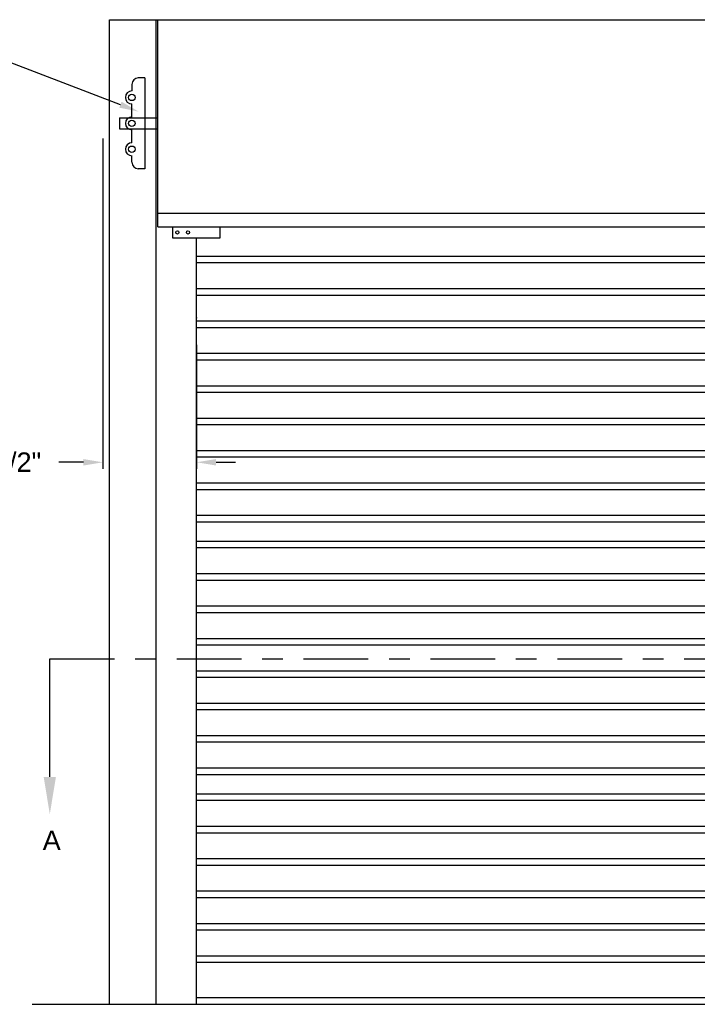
# Model space of a CAD drawing. Header units: inches. Extents: x 169.6 to 213.8, y 195 to 266.5.
# Tile 20 of 50: x 200.8 to 204.1, y 200.7 to 205.4. Entities that reach past the tile are written whole.
import ezdxf
from ezdxf import colors
from ezdxf.entities.mleader import LeaderData, LeaderLine
from ezdxf.math import Vec2, Vec3

# ---------------------------------------------------------------- set-up
doc = ezdxf.new("R2010")
doc.units = ezdxf.units.IN
doc.header["$LTSCALE"] = 0.25
doc.header["$MEASUREMENT"] = 0
doc.linetypes.add('CENTER', pattern=[2, 1.25, -0.25, 0.25, -0.25])
for name, color, linetype in [('ANNOTATIONS', 1, 'Continuous'), ('RHX RH F.O.H.', 7, 'Continuous'), ('SECTION CUTS', 6, 'CENTER')]:
    doc.layers.add(name, color=color, linetype=linetype)
doc.styles.add('ARIAL', font='arial.ttf', dxfattribs={"height": 0.09375})
doc.styles.get("Standard").update_dxf_attribs({"font": 'romans.shx'})
doc.dimstyles.new('STANDARD$0', dxfattribs={"dimtxt": 0.09375, "dimasz": 0.09375, "dimexe": 0.03125, "dimexo": 0.046875, "dimgap": 0.09, "dimtad": 0, "dimtih": 1, "dimtoh": 1, "dimdec": 4, "dimzin": 0, "dimdsep": 46, "dimtxsty": 'ARIAL', "dimcen": 0.09, "dimadec": 0, "dimazin": 0, "dimtfac": 1, "dimtdec": 4, "dimtofl": 0, "dimtmove": 0, "dimatfit": 1, "dimfxl": 1, "dimtolj": 1, "dimtzin": 0, "dimarcsym": 0})

# ---------------------------------------------------------------- blocks, each defined once
blk = doc.blocks.new('*D33')
at = {"layer": 'ANNOTATIONS', "color": 0, "lineweight": -2, "transparency": 16777216}
for p, q in [((201.2357, 204.837), (201.2357, 203.2433)), ((201.6881, 203.8411), (201.6881, 203.2433)), ((201.142, 203.2746), (201.0224, 203.2746)), ((201.7819, 203.2746), (201.8756, 203.2746))]:
    blk.add_line(p, q, dxfattribs=at)
at = {"layer": 'ANNOTATIONS', "color": 0, "transparency": 16777216}
for points in [[(201.142, 203.2902), (201.142, 203.259), (201.2357, 203.2746)], [(201.7819, 203.2902), (201.7819, 203.259), (201.6881, 203.2746)]]:
    blk.add_solid(points, dxfattribs=at)
at = {"layer": 'defpoints', "color": 0, "transparency": 16777216}
for p in [(201.2357, 204.8838), (201.6881, 203.888), (201.2357, 203.2746)]:
    blk.add_point(p, dxfattribs=at)
at = {"layer": 'ANNOTATIONS', "color": 0, "transparency": 16777216, "insert": (200.7693, 203.2746), "char_height": 0.09375, "attachment_point": 5, "style": 'ARIAL'}
blk.add_mtext('\\A1;5 1/2"', dxfattribs=at)

msp = doc.modelspace()

# ---------------------------------------------------------------- linework, layer by layer
at = {"layer": 'RHX RH F.O.H.', "linetype": 'Continuous'}
for p, q in [((201.26806, 200.65979), (201.26806, 205.40979)), ((201.26806, 205.40979), (207.1082, 205.40979)), ((201.49275, 200.65979), (201.49275, 205.40979)), ((201.50063, 204.40979), (201.50063, 205.40979)), ((201.43813, 205.12854), (201.40688, 205.12854)), ((201.43813, 205.12854), (201.43813, 204.69104)), ((201.37563, 205.09729), (201.37563, 205.06604)), ((201.37563, 204.94104), (201.37563, 205.00354)), ((201.37563, 204.81604), (201.37563, 204.87854)), ((201.37563, 204.72229), (201.37563, 204.75354)), ((201.43813, 204.69104), (201.40688, 204.69104)), ((206.87563, 204.4756), (201.50063, 204.4756)), ((201.50063, 204.40979), (206.87563, 204.40979)), ((201.57127, 204.40979), (201.57127, 204.35737)), ((201.80207, 204.35737), (201.80207, 204.40979)), ((201.57127, 204.35737), (201.80207, 204.35737)), ((201.68813, 200.65979), (201.68813, 204.35737))]:
    msp.add_line(p, q, dxfattribs=at)
at = {"layer": 'RHX RH F.O.H.'}
for p, q in [((201.31543, 204.93574), (201.50063, 204.93574)), ((201.31543, 204.93574), (201.31543, 204.88384)), ((201.31543, 204.88384), (201.50063, 204.88384)), ((206.68813, 200.69104), (201.68813, 200.69104)), ((200.89514, 200.65979), (207.64729, 200.65979))]:
    msp.add_line(p, q, dxfattribs=at)
at = {"layer": 'RHX RH F.O.H.', "color": 7}
for p, q in [((201.68813, 204.26901), (206.68813, 204.26901)), ((201.68813, 204.23776), (206.68813, 204.23776)), ((201.68813, 204.11276), (206.68813, 204.11276)), ((201.68813, 204.08151), (206.68813, 204.08151)), ((201.68813, 203.95651), (206.68813, 203.95651)), ((201.68813, 203.92526), (206.68813, 203.92526)), ((201.68813, 203.80026), (206.68813, 203.80026)), ((201.68813, 203.76901), (206.68813, 203.76901)), ((201.68813, 203.64401), (206.68813, 203.64401)), ((201.68813, 203.61276), (206.68813, 203.61276)), ((201.68813, 203.48776), (206.68813, 203.48776)), ((201.68813, 203.45651), (206.68813, 203.45651)), ((201.68813, 203.33151), (206.68813, 203.33151)), ((201.68813, 203.30026), (206.68813, 203.30026)), ((201.68813, 203.17526), (206.68813, 203.17526)), ((201.68813, 203.14401), (206.68813, 203.14401)), ((201.68813, 203.01901), (206.68813, 203.01901)), ((201.68813, 202.98776), (206.68813, 202.98776)), ((201.68813, 202.89401), (206.68813, 202.89401)), ((201.68813, 202.86276), (206.68813, 202.86276)), ((201.68813, 202.73776), (206.68813, 202.73776)), ((201.68813, 202.70651), (206.68813, 202.70651)), ((201.68813, 202.58151), (206.68813, 202.58151)), ((201.68813, 202.55026), (206.68813, 202.55026)), ((201.68813, 202.42526), (206.68813, 202.42526)), ((201.68813, 202.39401), (206.68813, 202.39401)), ((201.68813, 202.26901), (206.68813, 202.26901)), ((201.68813, 202.23776), (206.68813, 202.23776)), ((201.68813, 202.11276), (206.68813, 202.11276)), ((201.68813, 202.08151), (206.68813, 202.08151)), ((201.68813, 201.95651), (206.68813, 201.95651)), ((201.68813, 201.92526), (206.68813, 201.92526)), ((201.68813, 201.80026), (206.68813, 201.80026)), ((201.68813, 201.76901), (206.68813, 201.76901)), ((201.68813, 201.67526), (206.68813, 201.67526)), ((201.68813, 201.64401), (206.68813, 201.64401)), ((201.68813, 201.51901), (206.68813, 201.51901)), ((201.68813, 201.48776), (206.68813, 201.48776)), ((201.68813, 201.36276), (206.68813, 201.36276)), ((201.68813, 201.33151), (206.68813, 201.33151)), ((201.68813, 201.20651), (206.68813, 201.20651)), ((201.68813, 201.17526), (206.68813, 201.17526)), ((201.68813, 201.05026), (206.68813, 201.05026)), ((201.68813, 201.01901), (206.68813, 201.01901)), ((201.68813, 200.89401), (206.68813, 200.89401)), ((201.68813, 200.86276), (206.68813, 200.86276))]:
    msp.add_line(p, q, dxfattribs=at)
at = {"layer": 'RHX RH F.O.H.'}
for centre in [(201.37563, 205.03479), (201.37563, 204.90979), (201.37563, 204.78479)]:
    msp.add_circle(centre, 0.01562, dxfattribs=at)
at = {"layer": 'RHX RH F.O.H.', "linetype": 'Continuous'}
for centre in [(201.59532, 204.38358), (201.6465, 204.38358)]:
    msp.add_circle(centre, 0.00781, dxfattribs=at)
for centre, start, end in [((201.40688, 205.09729), 90, 180), ((201.37563, 205.03479), 90, 270), ((201.37563, 204.90979), 90, 270), ((201.37563, 204.78479), 90, 270), ((201.40688, 204.72229), 180, 270)]:
    msp.add_arc(centre, 0.03125, start, end, dxfattribs=at)
at = {"layer": 'RHX RH F.O.H.', "linetype": 'ByBlock'}
msp.add_point((201.68813, 203.97229), dxfattribs=at)
at = {"layer": 'SECTION CUTS'}
msp.add_line((200.97956, 202.32639), (207.49552, 202.32639), dxfattribs=at)

# ---------------------------------------------------------------- texts
at = {"layer": 'SECTION CUTS', "style": 'ARIAL'}
msp.add_text('A', height=0.09375, dxfattribs=at).set_placement((200.94509, 201.40396))

# ---------------------------------------------------------------- dimensions: what is measured, and where the dimension line sits
at = {"layer": 'ANNOTATIONS'}
dim = msp.add_linear_dim(base=(201.2357, 203.27459), p1=(201.68813, 203.88797), p2=(201.2357, 204.88384), angle=180, text='5 1/2"', dimstyle='STANDARD$0', dxfattribs=at)
dim.commit()
dim.dimension.update_dxf_attribs({"geometry": '*D33', "text_midpoint": (200.76927, 203.27459), "dimtype": 160})

# ---------------------------------------------------------------- leaders
ml = msp.add_multileader_mtext('Standard', dxfattribs=at)
ml.set_content('CHARGE WHEEL', color=256, style='ARIAL')
ml.set_leader_properties()
ml.build(insert=Vec2(0, 0))
ml.multileader.update_dxf_attribs({"dogleg_length": 0.36, "arrow_head_size": 0.09375})
ctx = ml.context
ctx.base_point, ctx.char_height, ctx.arrow_head_size, ctx.landing_gap_size, ctx.plane_origin = Vec3(199.45879, 205.20286), 0.09375, 0.09375, 0.09, Vec3(201.75292, 204.66636)
ctx.text_align_type = 2
notes = []
notes.append((ctx, [(0, (1, 1, 0), (200.78801, 205.20286), (-1, 0), 0.09796, [(0, [(201.40803, 204.96645)], 0, [])])]))
ctx.mtext.insert, ctx.mtext.alignment, ctx.mtext.flow_direction = Vec3(200.60006, 205.25054), 3, 5
at = {"layer": 'SECTION CUTS'}
ml = msp.add_multileader_mtext('Standard', dxfattribs=at)
ml.set_content('', color=256)
ml.set_leader_properties()
ml.build(insert=Vec2(0, 0))
ml.multileader.update_dxf_attribs({"dogleg_length": 0, "arrow_head_size": 0.18})
ctx = ml.context
ctx.base_point, ctx.char_height, ctx.arrow_head_size, ctx.landing_gap_size, ctx.plane_origin = Vec3(200.97956, 202.32639), 0.18, 0.18, 0, Vec3(200.97956, 201.57687)
notes.append((ctx, [(0, (1, 1, 0), (200.97956, 202.32639), (1, 0), 0, [(0, [(200.97956, 201.57687)], 0, [])])]))
ctx.mtext.insert, ctx.mtext.flow_direction = Vec3(200.97956, 202.41639), 5
for ctx, leaders in notes:
    for number, flags, end, landing, length, lines in leaders:
        leader = LeaderData()
        leader.index, (leader.has_last_leader_line, leader.has_dogleg_vector, leader.attachment_direction) = number, flags
        leader.last_leader_point, leader.dogleg_vector, leader.dogleg_length = Vec3(end), Vec3(landing), length
        for number, points, colour, breaks in lines:
            line = LeaderLine()
            line.index, line.vertices, line.color, line.breaks = number, Vec3.list(points), colors.encode_raw_color(colour), breaks
            leader.lines.append(line)
        ctx.leaders.append(leader)

doc.saveas('drawing.dxf')
